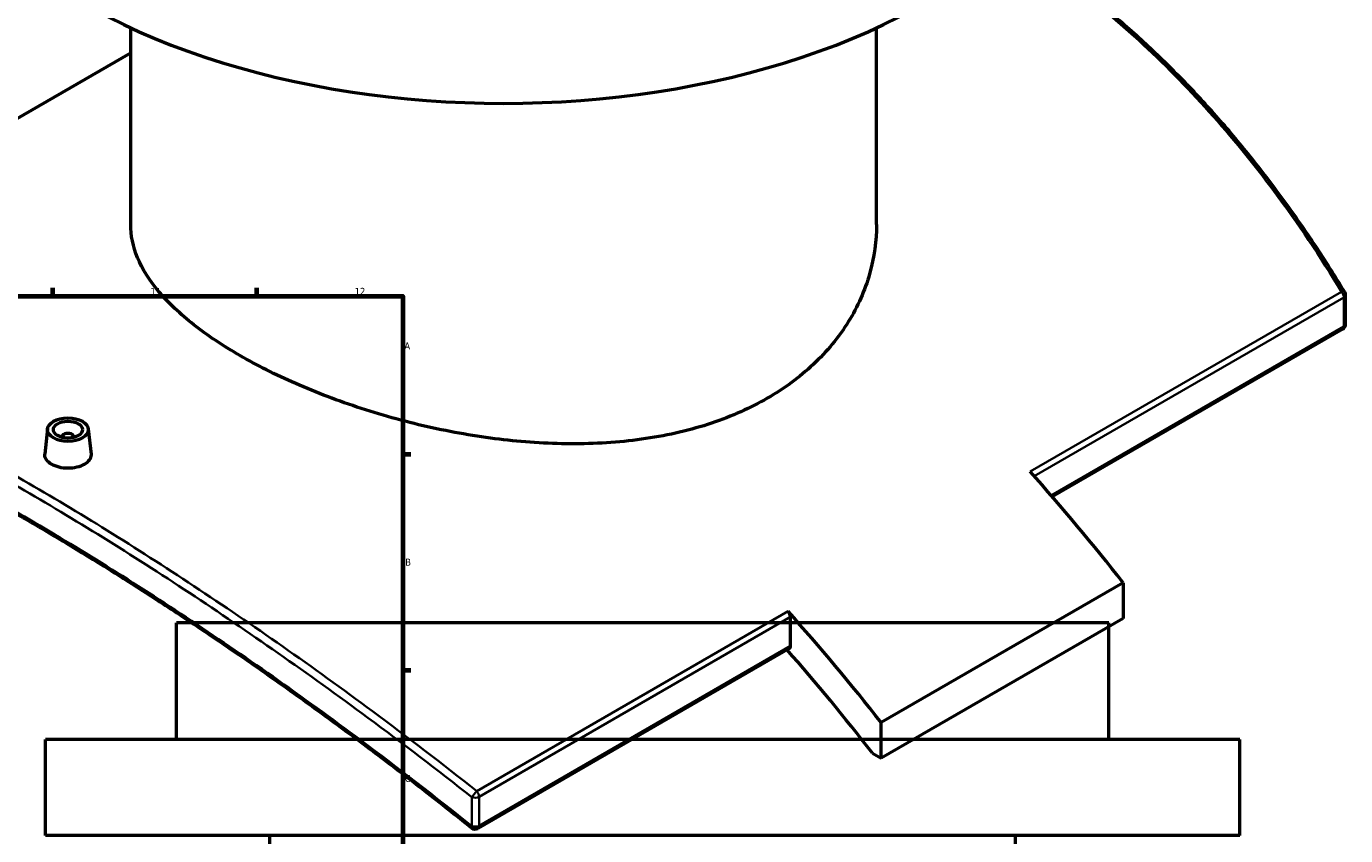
# Model space of a CAD drawing. Header units: millimetres. Extents: x -604 to 1145, y -275 to 910.
# Tile 9 of 10: x 692 to 1145, y 389 to 667. Entities that reach past the tile are written whole.
import ezdxf

# ---------------------------------------------------------------- set-up
doc = ezdxf.new("R2010")
doc.units = ezdxf.units.MM
for name, color, linetype, lineweight in [('Border (ANSI)', 7, 'Continuous', 70), ('Visible (ANSI)', 7, 'Continuous', 50), ('Visible Narrow (ANSI)', 7, 'Continuous', 35)]:
    doc.layers.add(name, color=color, linetype=linetype, lineweight=lineweight)
doc.styles.add('Note Text (ANSI)', font='tahoma.ttf')

# ---------------------------------------------------------------- blocks, each defined once
blk = doc.blocks.new('Borders Default Border')
at = {"layer": 'Border (ANSI)'}
for p, q in [((700.83, 574), (700.83, 576.8)), ((770.92, 574), (770.92, 576.8)), ((821, 519.75), (823.8, 519.75)), ((821, 445.5), (823.8, 445.5))]:
    blk.add_line(p, q, dxfattribs=at)
at = {"layer": 'Border (ANSI)', "flags": 128}
blk.add_lwpolyline([(20, 20), (20, 574), (821, 574), (821, 20), (20, 20)], dxfattribs=at)
at = {"layer": 'Border (ANSI)', "color": 5, "true_color": 0x0000ff, "char_height": 2.4, "attachment_point": 7, "style": 'Note Text (ANSI)'}
for s, insert in [('11', (734.43, 574.4)), ('12', (804.52, 574.4)), ('A', (821.58, 555.68)), ('B', (821.87, 481.43)), ('C', (821.71, 407.13))]:
    blk.add_mtext(s, dxfattribs=dict(at, insert=insert))

msp = doc.modelspace()

# ---------------------------------------------------------------- linework, layer by layer
at = {"layer": 'Visible (ANSI)'}
for p, q in [((727.61, 598.55), (727.61, 666.05)), ((983.61, 598.55), (983.61, 666.05)), ((567.36, 564.92), (727.61, 657.44)), ((1144.65, 564.38), (1144.65, 574.32)), ((1143.65, 562.65), (1043.96, 505.1)), ((699.08, 528.38), (698.15, 519.72)), ((704.06, 525.68), (704.06, 525.48)), ((708.06, 525.68), (708.06, 525.48)), ((713.05, 528.38), (713.98, 519.73)), ((1068.28, 475.54), (985.19, 427.57)), ((1068.28, 475.54), (1068.28, 463.29)), ((954.08, 453.88), (954.08, 463.82)), ((1068.28, 463.29), (985.19, 415.32)), ((1063.38, 461.76), (743.38, 461.76)), ((743.38, 421.76), (743.38, 461.76)), ((1063.38, 421.76), (1063.38, 461.76)), ((953.67, 452.96), (846.77, 391.25)), ((985.19, 415.32), (985.19, 427.57)), ((1108.38, 421.76), (698.38, 421.76)), ((698.38, 388.76), (698.38, 421.76)), ((1108.38, 388.76), (1108.38, 421.76)), ((982.19, 417.05), (985.19, 415.32)), ((1108.38, 388.76), (698.38, 388.76)), ((775.38, 201.76), (775.38, 388.76)), ((1031.38, 201.76), (1031.38, 388.76))]:
    msp.add_line(p, q, dxfattribs=at)
for centre, start, end in [((1142.65, 574.32), 0, 31.2434), ((1142.65, 564.38), 300, 0), ((845.77, 392.98), 231.2241, 300)]:
    msp.add_arc(centre, 2, start, end, dxfattribs=at)
for centre, major_axis, start_param, end_param in [((855.61, 758.5), (-205, 0), 0, 3.141593), ((706.06, 525.68), (-2, 0), 2.963882, 6.460896), ((897.16, 250.13), (232.5, -402.7), 1.80884, 1.919081), ((952.67, 464.64), (1, -1.73), 0.785398, 1.919081), ((814.07, 202.16), (-232.5, 402.7), 4.950433, 5.060674), ((952.67, 454.7), (1, -1.73), 0, 0.785398), ((814.07, 202.16), (225, -389.71), 1.799553, 1.904528)]:
    msp.add_ellipse(centre, major_axis=major_axis, ratio=0.57735, start_param=start_param, end_param=end_param, dxfattribs=at)
for major_axis in [(-7, 0), (5, 0)]:
    msp.add_ellipse((706.06, 528.13), major_axis=major_axis, ratio=0.57735, dxfattribs=at)
for points, knots in [([(1144.36, 575.36), (1141.09, 580.74), (1137.74, 586.03), (1130.85, 596.4), (1127.32, 601.48), (1120.07, 611.43), (1116.36, 616.3), (1108.77, 625.79), (1104.89, 630.42), (1096.95, 639.43), (1092.89, 643.82), (1084.61, 652.32), (1080.39, 656.44), (1071.79, 664.41), (1067.41, 668.26), (1058.5, 675.67), (1053.97, 679.22), (1044.77, 686.05), (1040.1, 689.31), (1033.49, 693.64), (1031.61, 694.84), (1029.72, 696.02)], [5.302997, 5.302997, 5.302997, 5.302997, 7.34952, 7.34952, 9.396042, 9.396042, 11.442564, 11.442564, 13.489086, 13.489086, 15.535609, 15.535609, 17.582131, 17.582131, 19.628653, 19.628653, 21.675175, 21.675175, 23.721698, 23.721698, 24.529147, 24.529147, 24.529147, 24.529147]), ([(946.12, 538.89), (940.41, 535.59), (933.96, 532.69), (919.94, 528), (912.37, 526.22), (896.6, 523.86), (888.39, 523.28), (871.9, 523.22), (863.62, 523.74), (847.61, 525.57), (839.33, 526.96), (822.84, 530.58), (814.63, 532.83), (798.86, 537.95), (791.29, 540.84), (777.27, 547), (770.82, 550.26), (759.39, 556.86), (754.04, 560.41), (744.63, 567.78), (740.57, 571.61), (734.05, 579.35), (731.6, 583.27), (728.38, 591.02), (727.61, 594.85), (727.61, 598.55)], [0, 0, 0, 0, 2.424602, 2.424602, 4.849203, 4.849203, 7.273805, 7.273805, 9.698406, 9.698406, 12.122503, 12.122503, 14.546599, 14.546599, 16.970696, 16.970696, 19.394793, 19.394793, 21.818889, 21.818889, 24.242986, 24.242986, 26.667083, 26.667083, 29.09118, 29.09118, 29.09118, 29.09118]), ([(983.61, 598.55), (983.61, 593.02), (982.85, 587.28), (979.63, 575.96), (977.18, 570.38), (970.66, 559.87), (966.6, 554.94), (957.19, 546.1), (951.84, 542.19), (946.12, 538.89)], [67.880765, 67.880765, 67.880765, 67.880765, 70.305367, 70.305367, 72.729968, 72.729968, 75.15457, 75.15457, 77.579171, 77.579171, 77.579171, 77.579171]), ([(844.52, 391.42), (839.23, 395.67), (833.93, 399.86), (823.31, 408.13), (817.99, 412.21), (807.35, 420.25), (802.03, 424.21), (791.4, 431.99), (786.1, 435.82), (775.52, 443.34), (770.24, 447.03), (759.73, 454.27), (754.5, 457.81), (744.1, 464.75), (738.93, 468.14), (728.67, 474.76), (723.58, 477.99), (713.49, 484.27), (708.49, 487.33), (698.6, 493.26), (693.7, 496.13), (684.04, 501.7), (679.27, 504.39), (669.85, 509.57), (665.21, 512.06), (656.08, 516.85), (651.58, 519.14), (642.74, 523.52), (638.4, 525.6), (629.88, 529.56), (625.7, 531.43), (617.51, 534.96), (613.5, 536.62), (605.66, 539.71), (601.83, 541.14), (595.28, 543.46), (592.52, 544.39), (585.76, 546.55), (581.81, 547.71), (574.16, 549.73), (570.46, 550.6), (566.87, 551.33)], [5.305068, 5.305068, 5.305068, 5.305068, 7.363244, 7.363244, 9.42142, 9.42142, 11.479596, 11.479596, 13.537772, 13.537772, 15.595947, 15.595947, 17.654123, 17.654123, 19.712299, 19.712299, 21.770475, 21.770475, 23.828651, 23.828651, 25.886827, 25.886827, 27.945003, 27.945003, 30.003179, 30.003179, 32.061355, 32.061355, 34.119531, 34.119531, 36.177707, 36.177707, 38.235882, 38.235882, 40.294058, 40.294058, 41.83769, 41.83769, 44.153138, 44.153138, 46.468586, 46.468586, 46.468586, 46.468586]), ([(711.67, 516.18), (710.97, 515.77), (710.08, 515.42), (708.12, 514.96), (707.06, 514.86), (705.07, 514.87), (704.01, 514.99), (702.05, 515.47), (701.16, 515.83), (699.75, 516.64), (699.14, 517.15), (698.33, 518.27), (698.13, 518.88), (698.13, 519.54), (698.14, 519.63), (698.15, 519.72)], [0, 0, 0, 0, 0.298757, 0.298757, 0.597514, 0.597514, 0.89622, 0.89622, 1.194926, 1.194926, 1.493633, 1.493633, 1.792339, 1.792339, 1.840822, 1.840822, 1.840822, 1.840822]), ([(713.98, 519.73), (713.99, 519.63), (713.99, 519.54), (713.99, 518.86), (713.79, 518.24), (712.99, 517.1), (712.38, 516.58), (711.67, 516.18)], [4.1334827, 4.1334827, 4.1334827, 4.1334827, 4.1821915, 4.1821915, 4.4809485, 4.4809485, 4.7797056, 4.7797056, 4.7797056, 4.7797056])]:
    msp.add_open_spline(points, degree=3, knots=knots, dxfattribs=at)
at = {"layer": 'Visible Narrow (ANSI)'}
for p, q in [((1143.24, 575.46), (1036.35, 513.74)), ((1037.78, 512.14), (1144.06, 573.51)), ((1144.06, 573.51), (1144.06, 563.57)), ((1144.06, 563.57), (1043.57, 505.55)), ((953.26, 465.77), (846.37, 404.05)), ((847.18, 402.1), (954.08, 463.82)), ((954.08, 453.88), (847.18, 392.16)), ((844.72, 401.94), (844.72, 392)), ((847.18, 392.16), (847.18, 402.1))]:
    msp.add_line(p, q, dxfattribs=at)
for centre, major_axis, ratio, start_param, end_param in [((1142.65, 574.32), (1.71, 1.04), 0.394438, 0, 0.988476), ((1142.65, 574.32), (1, -1.73), 0.57735, 0.785398, 1.919081), ((1142.65, 574.32), (2, 0), 0.57735, 5.497787, 6.283185), ((1142.65, 564.38), (1, -1.73), 0.57735, 0, 0.785398), ((1142.65, 564.38), (2, 0), 0.57735, 5.497787, 6.283185), ((845.77, 402.92), (-1.24, -1.57), 0.150279, 4.030351, 5.502666), ((845.77, 402.92), (-1, 1.73), 0.57735, 3.926991, 5.060674), ((845.77, 402.92), (2, 0), 0.57735, 4.161393, 5.497787), ((845.77, 392.98), (-1.25, -1.56), 0.142401, 5.503831, 6.283185), ((845.77, 392.98), (-2, 0), 0.57735, 1.0198, 2.356194), ((845.77, 392.98), (1, -1.73), 0.57735, 0, 0.785398)]:
    msp.add_ellipse(centre, major_axis=major_axis, ratio=ratio, start_param=start_param, end_param=end_param, dxfattribs=at)
for points, knots in [([(1029.26, 695.59), (1044.77, 685.87), (1059.62, 674.5), (1090.31, 646.4), (1105.8, 629.06), (1128.17, 599.05), (1135.93, 587.49), (1143.24, 575.46)], [-24.449854, -24.449854, -24.449854, -24.449854, -17.795426, -17.795426, -9.880143, -9.880143, -5.302997, -5.302997, -5.302997, -5.302997]), ([(566.88, 562.35), (574.17, 560.65), (581.9, 558.41), (604.21, 550.81), (619.66, 544.38), (652.93, 528.5), (670.74, 519.04), (689.44, 508.24), (708.14, 497.45), (727.73, 485.31), (767.87, 458.81), (788.42, 444.46), (820.93, 420.41), (832.86, 411.3), (844.72, 401.94)], [1.495865, 1.495865, 1.495865, 1.495865, 6.073667, 6.073667, 13.988696, 13.988696, 21.90373, 21.90373, 21.90373, 29.818764, 29.818764, 37.733793, 37.733793, 42.31146, 42.31146, 42.31146, 42.31146]), ([(846.37, 404.05), (834.49, 413.45), (822.55, 422.6), (790, 446.73), (769.42, 461.14), (729.21, 487.71), (709.6, 499.88), (690.86, 510.69), (672.12, 521.51), (654.27, 530.98), (620.92, 546.87), (605.43, 553.29), (582.83, 560.94), (574.86, 563.23), (567.36, 564.92)], [-42.31146, -42.31146, -42.31146, -42.31146, -37.733793, -37.733793, -29.818764, -29.818764, -21.90373, -21.90373, -21.90373, -13.988696, -13.988696, -6.073667, -6.073667, -1.366065, -1.366065, -1.366065, -1.366065]), ([(844.72, 392), (832.08, 402.14), (819.34, 411.98), (786.47, 436.5), (766.34, 450.65), (727.01, 476.74), (707.8, 488.67), (689.44, 499.26), (671.09, 509.86), (653.59, 519.12), (620.87, 534.64), (605.66, 540.89), (582.94, 548.47), (574.65, 550.77), (566.88, 552.41)], [5.305068, 5.305068, 5.305068, 5.305068, 10.209121, 10.209121, 17.977986, 17.977986, 25.746857, 25.746857, 25.746857, 33.515728, 33.515728, 41.284593, 41.284593, 46.188775, 46.188775, 46.188775, 46.188775])]:
    msp.add_open_spline(points, degree=3, knots=knots, dxfattribs=at)

# ---------------------------------------------------------------- block references
msp.add_blockref('Borders Default Border', (0, 0))

doc.saveas('drawing.dxf')
